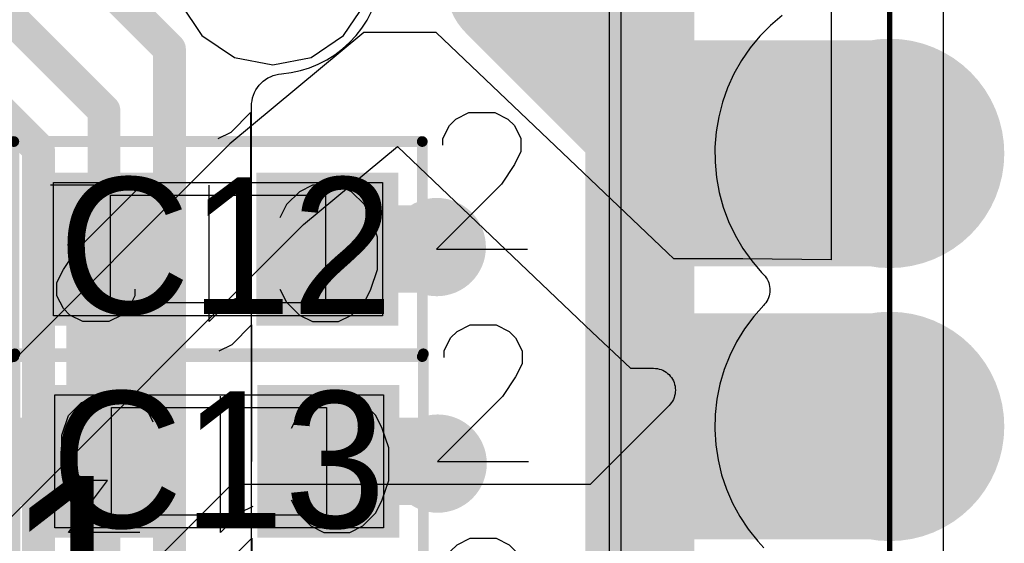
# Model space of a CAD drawing. Header units: millimetres. Extents: x 0 to 559, y 0 to 433.
# Tile 28 of 65: x 95.21 to 99.79, y 99.21 to 101.64. Entities that reach past the tile are written whole.
import ezdxf

# ---------------------------------------------------------------- set-up
doc = ezdxf.new("R2010")
doc.units = ezdxf.units.MM
for name, color, linetype in [('BottomLayer', 5, 'Continuous'), ('BottomPaste', 16, 'Continuous'), ('BottomSolder', 6, 'Continuous'), ('KeepOutLayer', 6, 'Continuous'), ('Mechanical10', 56, 'Continuous'), ('Mechanical11', 56, 'Continuous'), ('Mechanical12', 56, 'Continuous'), ('Mechanical9', 56, 'Continuous'), ('MidLayer1', 16, 'Continuous'), ('MidLayer2', 76, 'Continuous'), ('MultiLayer', 9, 'Continuous'), ('TopLayer', 1, 'Continuous'), ('TopOverlay', 2, 'Continuous'), ('TopPaste', 8, 'Continuous'), ('TopSolder', 216, 'Continuous'), ('ViaHoleLayer', 16, 'Continuous')]:
    doc.layers.add(name, color=color, linetype=linetype)

# ---------------------------------------------------------------- blocks, each defined once
blk = doc.blocks.new('7X1MM_BOT_PAD_12_TO_18_SMD_102')
at = {"layer": 'BottomLayer'}
for points in [[(2.04, 0.5), (2.04, -0.5), (3.04, 0.5), (3.04, -0.5)], [(3.31, 0.5), (3.31, -0.5), (4.31, 0.5), (4.31, -0.5)]]:
    blk.add_solid(points, dxfattribs=at)
at = {"layer": 'BottomPaste'}
for points in [[(2.04, 0.5), (2.04, -0.5), (3.04, 0.5), (3.04, -0.5)], [(3.31, 0.5), (3.31, -0.5), (4.31, 0.5), (4.31, -0.5)]]:
    blk.add_solid(points, dxfattribs=at)
at = {"layer": 'BottomSolder'}
for points in [[(2.0146, 0.5254), (2.0146, -0.5254), (3.0654, 0.5254), (3.0654, -0.5254)], [(3.2846, 0.5254), (3.2846, -0.5254), (4.3354, 0.5254), (4.3354, -0.5254)]]:
    blk.add_solid(points, dxfattribs=at)
at = {"layer": 'Mechanical12'}
for p, q in [((4.5601, 0.7501), (-4.5601, 0.7501)), ((-4.5601, -0.7501), (4.5601, -0.7501))]:
    blk.add_line(p, q, dxfattribs=at)
blk = doc.blocks.new('C_0402_111')
at = {"layer": 'Mechanical10', "const_width": 0.05}
for points in [[(-0.95, 0.5001), (-0.95, -0.5001)], [(0.95, 0.5001), (-0.95, 0.5001)], [(0.95, 0.5001), (0.95, -0.5001)], [(0.95, -0.5001), (-0.95, -0.5001)]]:
    blk.add_lwpolyline(points, dxfattribs=at)
at = {"layer": 'Mechanical10', "const_width": 0.025}
for points in [[(-0.9625, 0.5001, 1), (-0.9375, 0.5001, 1)], [(-0.9625, 0.5001, 1), (-0.9375, 0.5001, 1)], [(0.9375, 0.5001, 1), (0.9625, 0.5001, 1)], [(0.9375, 0.5001, 1), (0.9625, 0.5001, 1)], [(-0.9625, -0.5001, 1), (-0.9375, -0.5001, 1)], [(-0.9625, -0.5001, 1), (-0.9375, -0.5001, 1)], [(0.9375, -0.5001, 1), (0.9625, -0.5001, 1)], [(0.9375, -0.5001, 1), (0.9625, -0.5001, 1)]]:
    blk.add_lwpolyline(points, format="xyb", close=True, dxfattribs=at)
at = {"layer": 'Mechanical11'}
for p, q in [((-0.765, -0.3099), (-0.765, 0.3099)), ((-0.765, 0.3099), (-0.1151, 0.3099)), ((-0.1151, 0.3099), (0.1151, 0.3099)), ((0.1151, 0.3099), (0.765, 0.3099)), ((0.765, 0.3099), (0.765, -0.3099)), ((-0.765, -0.3099), (-0.765, -0.3099)), ((-0.1151, -0.3099), (-0.765, -0.3099)), ((0.1151, -0.3099), (-0.1151, -0.3099)), ((0.765, -0.3099), (0.1151, -0.3099))]:
    blk.add_line(p, q, dxfattribs=at)
at = {"layer": 'Mechanical12'}
for p, q in [((-0.5001, -0.2499), (-0.5001, 0.2499)), ((-0.5001, 0.2499), (0.5001, 0.2499)), ((0.5001, 0.2499), (0.5001, -0.2499)), ((-0.5001, -0.2499), (-0.5001, -0.2499)), ((0.5001, -0.2499), (-0.5001, -0.2499))]:
    blk.add_line(p, q, dxfattribs=at)
at = {"layer": 'Mechanical9'}
for p, q in [((-1.016, 0), (-1.4392, 0)), ((-1.3183, -0.3023), (-1.016, 0)), ((-0.1512, -0.6349), (-0.1512, 0)), ((-1.3788, -0.393), (-1.3183, -0.3023)), ((-1.409, -0.4535), (-1.3788, -0.393)), ((-1.409, -0.5139), (-1.409, -0.4535)), ((-1.0462, -0.4837), (-1.0462, -0.5139)), ((-1.3788, -0.5744), (-1.409, -0.5139)), ((-1.0462, -0.5139), (-1.0765, -0.5744)), ((-0.0605, -0.5442), (-0.1512, -0.6349)), ((0, -0.5139), (-0.0605, -0.5442)), ((-1.3485, -0.6046), (-1.3788, -0.5744)), ((-1.0765, -0.5744), (-1.1067, -0.6046)), ((-1.2881, -0.6349), (-1.3485, -0.6046)), ((-1.1672, -0.6349), (-1.2881, -0.6349)), ((-1.1067, -0.6046), (-1.1672, -0.6349))]:
    blk.add_line(p, q, dxfattribs=at)
at = {"layer": 'TopLayer'}
for points in [[(-0.2032, 0.3302), (-0.8128, 0.3302), (-0.2032, -0.3302), (-0.8128, -0.3302)], [(0.8128, 0.3302), (0.2032, 0.3302), (0.8128, -0.3302), (0.2032, -0.3302)]]:
    blk.add_solid(points, dxfattribs=at)
at = {"layer": 'TopOverlay'}
for p, q in [((-0.5697, 0.3049), (-0.6302, 0.2747)), ((-0.4488, 0.3049), (-0.5697, 0.3049)), ((-0.3883, 0.2747), (-0.4488, 0.3049)), ((-0.0588, 0.2142), (0.0319, 0.3049)), ((0.0319, 0.3049), (0.0319, -0.3299)), ((0.4068, 0.2142), (0.4975, 0.3049)), ((0.4975, 0.3049), (0.4975, -0.3299)), ((-0.6302, 0.2747), (-0.6906, 0.2142)), ((-0.3278, 0.2142), (-0.3883, 0.2747)), ((-0.6906, 0.2142), (-0.7208, 0.1538)), ((-0.2976, 0.1538), (-0.3278, 0.2142)), ((-0.1192, 0.184), (-0.0588, 0.2142)), ((0.3463, 0.184), (0.4068, 0.2142)), ((-0.7208, 0.1538), (-0.7511, 0.0631)), ((-0.7511, 0.0631), (-0.7511, -0.0881)), ((-0.7511, -0.0881), (-0.7208, -0.1788)), ((-0.7208, -0.1788), (-0.6906, -0.2393)), ((-0.3278, -0.2393), (-0.2976, -0.1788)), ((-0.6906, -0.2393), (-0.6302, -0.2997)), ((-0.3883, -0.2997), (-0.3278, -0.2393)), ((-0.6302, -0.2997), (-0.5697, -0.3299)), ((-0.4488, -0.3299), (-0.3883, -0.2997)), ((-0.5697, -0.3299), (-0.4488, -0.3299))]:
    blk.add_line(p, q, dxfattribs=at)
at = {"layer": 'TopPaste'}
for points in [[(-0.2032, 0.3302), (-0.8128, 0.3302), (-0.2032, -0.3302), (-0.8128, -0.3302)], [(0.8128, 0.3302), (0.2032, 0.3302), (0.8128, -0.3302), (0.2032, -0.3302)]]:
    blk.add_solid(points, dxfattribs=at)
at = {"layer": 'TopSolder'}
for points in [[(-0.1778, 0.3556), (-0.8382, 0.3556), (-0.1778, -0.3556), (-0.8382, -0.3556)], [(0.8382, 0.3556), (0.1778, 0.3556), (0.8382, -0.3556), (0.1778, -0.3556)]]:
    blk.add_solid(points, dxfattribs=at)
blk = doc.blocks.new('C_0402_112')
at = {"layer": 'Mechanical10', "const_width": 0.05}
for points in [[(-0.95, 0.5001), (-0.95, -0.5001)], [(0.95, 0.5001), (-0.95, 0.5001)], [(0.95, 0.5001), (0.95, -0.5001)], [(0.95, -0.5001), (-0.95, -0.5001)]]:
    blk.add_lwpolyline(points, dxfattribs=at)
at = {"layer": 'Mechanical10', "const_width": 0.025}
for points in [[(-0.9625, 0.5001, 1), (-0.9375, 0.5001, 1)], [(-0.9625, 0.5001, 1), (-0.9375, 0.5001, 1)], [(0.9375, 0.5001, 1), (0.9625, 0.5001, 1)], [(0.9375, 0.5001, 1), (0.9625, 0.5001, 1)], [(-0.9625, -0.5001, 1), (-0.9375, -0.5001, 1)], [(-0.9625, -0.5001, 1), (-0.9375, -0.5001, 1)], [(0.9375, -0.5001, 1), (0.9625, -0.5001, 1)], [(0.9375, -0.5001, 1), (0.9625, -0.5001, 1)]]:
    blk.add_lwpolyline(points, format="xyb", close=True, dxfattribs=at)
at = {"layer": 'Mechanical11'}
for p, q in [((-0.765, -0.3099), (-0.765, 0.3099)), ((-0.765, 0.3099), (-0.1151, 0.3099)), ((-0.1151, 0.3099), (0.1151, 0.3099)), ((0.1151, 0.3099), (0.765, 0.3099)), ((0.765, 0.3099), (0.765, -0.3099)), ((-0.765, -0.3099), (-0.765, -0.3099)), ((-0.1151, -0.3099), (-0.765, -0.3099)), ((0.1151, -0.3099), (-0.1151, -0.3099)), ((0.765, -0.3099), (0.1151, -0.3099))]:
    blk.add_line(p, q, dxfattribs=at)
at = {"layer": 'Mechanical12'}
for p, q in [((-0.5001, -0.2499), (-0.5001, 0.2499)), ((-0.5001, 0.2499), (0.5001, 0.2499)), ((0.5001, 0.2499), (0.5001, -0.2499)), ((-0.5001, -0.2499), (-0.5001, -0.2499)), ((0.5001, -0.2499), (-0.5001, -0.2499))]:
    blk.add_line(p, q, dxfattribs=at)
at = {"layer": 'Mechanical9'}
for p, q in [((-1.016, 0), (-1.4392, 0)), ((-1.3183, -0.3023), (-1.016, 0)), ((-0.1512, -0.6349), (-0.1512, 0)), ((-1.3788, -0.393), (-1.3183, -0.3023)), ((-1.409, -0.4535), (-1.3788, -0.393)), ((-1.409, -0.5139), (-1.409, -0.4535)), ((-1.0462, -0.4837), (-1.0462, -0.5139)), ((-1.3788, -0.5744), (-1.409, -0.5139)), ((-1.0462, -0.5139), (-1.0765, -0.5744)), ((-0.0605, -0.5442), (-0.1512, -0.6349)), ((0, -0.5139), (-0.0605, -0.5442)), ((-1.3485, -0.6046), (-1.3788, -0.5744)), ((-1.0765, -0.5744), (-1.1067, -0.6046)), ((-1.2881, -0.6349), (-1.3485, -0.6046)), ((-1.1672, -0.6349), (-1.2881, -0.6349)), ((-1.1067, -0.6046), (-1.1672, -0.6349))]:
    blk.add_line(p, q, dxfattribs=at)
at = {"layer": 'TopLayer'}
for points in [[(-0.2032, 0.3302), (-0.8128, 0.3302), (-0.2032, -0.3302), (-0.8128, -0.3302)], [(0.8128, 0.3302), (0.2032, 0.3302), (0.8128, -0.3302), (0.2032, -0.3302)]]:
    blk.add_solid(points, dxfattribs=at)
at = {"layer": 'TopOverlay'}
for p, q in [((-0.5598, 0.3377), (-0.6202, 0.3075)), ((-0.4389, 0.3377), (-0.5598, 0.3377)), ((-0.3784, 0.3075), (-0.4389, 0.3377)), ((-0.0489, 0.247), (0.0418, 0.3377)), ((0.0418, 0.3377), (0.0418, -0.2972)), ((0.4469, 0.3075), (0.5074, 0.3377)), ((0.5074, 0.3377), (0.6283, 0.3377)), ((0.6283, 0.3377), (0.6888, 0.3075)), ((-0.6202, 0.3075), (-0.6807, 0.247)), ((-0.3179, 0.247), (-0.3784, 0.3075)), ((0.3865, 0.2168), (0.4167, 0.2772)), ((0.4167, 0.2772), (0.4469, 0.3075)), ((0.6888, 0.3075), (0.719, 0.2772)), ((0.719, 0.2772), (0.7492, 0.2168)), ((-0.6807, 0.247), (-0.7109, 0.1865)), ((-0.2877, 0.1865), (-0.3179, 0.247)), ((-0.1093, 0.2168), (-0.0489, 0.247)), ((-0.7109, 0.1865), (-0.7412, 0.0958)), ((0.3865, 0.1865), (0.3865, 0.2168)), ((0.7492, 0.2168), (0.7492, 0.1563)), ((0.7492, 0.1563), (0.719, 0.0958)), ((-0.7412, 0.0958), (-0.7412, -0.0553)), ((0.719, 0.0958), (0.6586, 0.0051)), ((0.6586, 0.0051), (0.3562, -0.2972)), ((-0.7412, -0.0553), (-0.7109, -0.146)), ((-0.7109, -0.146), (-0.6807, -0.2065)), ((-0.3179, -0.2065), (-0.2877, -0.146)), ((-0.6807, -0.2065), (-0.6202, -0.2669)), ((-0.3784, -0.2669), (-0.3179, -0.2065)), ((-0.6202, -0.2669), (-0.5598, -0.2972)), ((-0.4389, -0.2972), (-0.3784, -0.2669)), ((-0.5598, -0.2972), (-0.4389, -0.2972)), ((0.3562, -0.2972), (0.7795, -0.2972))]:
    blk.add_line(p, q, dxfattribs=at)
at = {"layer": 'TopPaste'}
for points in [[(-0.2032, 0.3302), (-0.8128, 0.3302), (-0.2032, -0.3302), (-0.8128, -0.3302)], [(0.8128, 0.3302), (0.2032, 0.3302), (0.8128, -0.3302), (0.2032, -0.3302)]]:
    blk.add_solid(points, dxfattribs=at)
at = {"layer": 'TopSolder'}
for points in [[(-0.1778, 0.3556), (-0.8382, 0.3556), (-0.1778, -0.3556), (-0.8382, -0.3556)], [(0.8382, 0.3556), (0.1778, 0.3556), (0.8382, -0.3556), (0.1778, -0.3556)]]:
    blk.add_solid(points, dxfattribs=at)
blk = doc.blocks.new('C_0402_116')
at = {"layer": 'Mechanical10', "const_width": 0.05}
for points in [[(-0.95, 0.5001), (-0.95, -0.5001)], [(0.95, 0.5001), (-0.95, 0.5001)], [(0.95, 0.5001), (0.95, -0.5001)], [(0.95, -0.5001), (-0.95, -0.5001)]]:
    blk.add_lwpolyline(points, dxfattribs=at)
at = {"layer": 'Mechanical10', "const_width": 0.025}
for points in [[(-0.9625, 0.5001, 1), (-0.9375, 0.5001, 1)], [(-0.9625, 0.5001, 1), (-0.9375, 0.5001, 1)], [(0.9375, 0.5001, 1), (0.9625, 0.5001, 1)], [(0.9375, 0.5001, 1), (0.9625, 0.5001, 1)], [(-0.9625, -0.5001, 1), (-0.9375, -0.5001, 1)], [(-0.9625, -0.5001, 1), (-0.9375, -0.5001, 1)], [(0.9375, -0.5001, 1), (0.9625, -0.5001, 1)], [(0.9375, -0.5001, 1), (0.9625, -0.5001, 1)]]:
    blk.add_lwpolyline(points, format="xyb", close=True, dxfattribs=at)
at = {"layer": 'Mechanical11'}
for p, q in [((-0.765, -0.3099), (-0.765, 0.3099)), ((-0.765, 0.3099), (-0.1151, 0.3099)), ((-0.1151, 0.3099), (0.1151, 0.3099)), ((0.1151, 0.3099), (0.765, 0.3099)), ((0.765, 0.3099), (0.765, -0.3099)), ((-0.765, -0.3099), (-0.765, -0.3099)), ((-0.1151, -0.3099), (-0.765, -0.3099)), ((0.1151, -0.3099), (-0.1151, -0.3099)), ((0.765, -0.3099), (0.1151, -0.3099))]:
    blk.add_line(p, q, dxfattribs=at)
at = {"layer": 'Mechanical12'}
for p, q in [((-0.5001, -0.2499), (-0.5001, 0.2499)), ((-0.5001, 0.2499), (0.5001, 0.2499)), ((0.5001, 0.2499), (0.5001, -0.2499)), ((-0.5001, -0.2499), (-0.5001, -0.2499)), ((0.5001, -0.2499), (-0.5001, -0.2499))]:
    blk.add_line(p, q, dxfattribs=at)
at = {"layer": 'Mechanical9'}
for p, q in [((-1.016, 0), (-1.4392, 0)), ((-1.3183, -0.3023), (-1.016, 0)), ((-0.1512, -0.6349), (-0.1512, 0)), ((-1.3788, -0.393), (-1.3183, -0.3023)), ((-1.409, -0.4535), (-1.3788, -0.393)), ((-1.409, -0.5139), (-1.409, -0.4535)), ((-1.0462, -0.4837), (-1.0462, -0.5139)), ((-1.3788, -0.5744), (-1.409, -0.5139)), ((-1.0462, -0.5139), (-1.0765, -0.5744)), ((-0.0605, -0.5442), (-0.1512, -0.6349)), ((0, -0.5139), (-0.0605, -0.5442)), ((-1.3485, -0.6046), (-1.3788, -0.5744)), ((-1.0765, -0.5744), (-1.1067, -0.6046)), ((-1.2881, -0.6349), (-1.3485, -0.6046)), ((-1.1672, -0.6349), (-1.2881, -0.6349)), ((-1.1067, -0.6046), (-1.1672, -0.6349))]:
    blk.add_line(p, q, dxfattribs=at)
at = {"layer": 'TopLayer'}
for points in [[(-0.2032, 0.3302), (-0.8128, 0.3302), (-0.2032, -0.3302), (-0.8128, -0.3302)], [(0.8128, 0.3302), (0.2032, 0.3302), (0.8128, -0.3302), (0.2032, -0.3302)]]:
    blk.add_solid(points, dxfattribs=at)
at = {"layer": 'TopOverlay'}
for p, q in [((-0.6078, 0.3308), (-0.6683, 0.3006)), ((-0.4869, 0.3308), (-0.6078, 0.3308)), ((-0.4264, 0.3006), (-0.4869, 0.3308)), ((-0.0969, 0.2401), (-0.0062, 0.3308)), ((-0.0062, 0.3308), (-0.0062, -0.304)), ((0.3687, 0.3308), (0.7012, 0.3308)), ((0.7012, 0.3308), (0.5198, 0.089)), ((-0.6683, 0.3006), (-0.7287, 0.2401)), ((-0.3659, 0.2401), (-0.4264, 0.3006)), ((-0.7287, 0.2401), (-0.7589, 0.1797)), ((-0.3357, 0.1797), (-0.3659, 0.2401)), ((-0.1573, 0.2099), (-0.0969, 0.2401)), ((-0.7589, 0.1797), (-0.7892, 0.089)), ((-0.7892, 0.089), (-0.7892, -0.0622)), ((0.5198, 0.089), (0.6105, 0.089)), ((0.6105, 0.089), (0.671, 0.0587)), ((0.671, 0.0587), (0.7012, 0.0285)), ((0.7012, 0.0285), (0.7315, -0.0622)), ((-0.7892, -0.0622), (-0.7589, -0.1529)), ((0.7315, -0.0622), (0.7315, -0.1226)), ((0.7315, -0.1226), (0.7012, -0.2133)), ((-0.7589, -0.1529), (-0.7287, -0.2133)), ((-0.3659, -0.2133), (-0.3357, -0.1529)), ((0.3385, -0.2436), (0.3082, -0.1831)), ((-0.7287, -0.2133), (-0.6683, -0.2738)), ((-0.4264, -0.2738), (-0.3659, -0.2133)), ((0.7012, -0.2133), (0.6408, -0.2738)), ((-0.6683, -0.2738), (-0.6078, -0.304)), ((-0.4869, -0.304), (-0.4264, -0.2738)), ((0.3687, -0.2738), (0.3385, -0.2436)), ((0.4594, -0.304), (0.3687, -0.2738)), ((0.6408, -0.2738), (0.5501, -0.304)), ((-0.6078, -0.304), (-0.4869, -0.304)), ((0.5501, -0.304), (0.4594, -0.304))]:
    blk.add_line(p, q, dxfattribs=at)
at = {"layer": 'TopPaste'}
for points in [[(-0.2032, 0.3302), (-0.8128, 0.3302), (-0.2032, -0.3302), (-0.8128, -0.3302)], [(0.8128, 0.3302), (0.2032, 0.3302), (0.8128, -0.3302), (0.2032, -0.3302)]]:
    blk.add_solid(points, dxfattribs=at)
at = {"layer": 'TopSolder'}
for points in [[(-0.1778, 0.3556), (-0.8382, 0.3556), (-0.1778, -0.3556), (-0.8382, -0.3556)], [(0.8382, 0.3556), (0.1778, 0.3556), (0.8382, -0.3556), (0.1778, -0.3556)]]:
    blk.add_solid(points, dxfattribs=at)

msp = doc.modelspace()

# ---------------------------------------------------------------- linework, layer by layer
at = {"layer": 'BottomLayer'}
for p, q in [((97.9551, 101.8261), (97.9551, 98.8619)), ((96.8054, 101.6037), (96.8295, 101.6409)), ((96.8295, 101.6409), (96.8502, 101.6802)), ((96.7782, 101.5687), (96.8054, 101.6037)), ((96.748, 101.5361), (96.7782, 101.5687)), ((96.6798, 101.4796), (96.7151, 101.5064)), ((96.7151, 101.5064), (96.748, 101.5361)), ((96.6027, 101.4357), (96.6422, 101.456)), ((96.6422, 101.456), (96.6798, 101.4796)), ((96.5193, 101.4059), (96.5616, 101.419)), ((96.5616, 101.419), (96.6027, 101.4357)), ((96.3463, 101.3561), (96.3569, 101.3642)), ((96.3569, 101.3642), (96.3681, 101.3713)), ((96.3681, 101.3713), (96.3799, 101.3774)), ((96.3799, 101.3774), (96.3922, 101.3825)), ((96.3922, 101.3825), (96.4049, 101.3865)), ((96.4049, 101.3865), (96.4178, 101.3894)), ((96.4178, 101.3894), (96.431, 101.3911)), ((96.431, 101.3911), (96.4319, 101.3912)), ((96.4319, 101.3911), (96.4759, 101.3966)), ((96.4319, 101.3912), (96.4319, 101.3911)), ((96.4759, 101.3966), (96.5193, 101.4059)), ((96.3123, 101.3155), (96.3195, 101.3267)), ((96.3195, 101.3267), (96.3276, 101.3373)), ((96.3276, 101.3373), (96.3365, 101.3471)), ((96.3365, 101.3471), (96.3463, 101.3561)), ((96.2942, 101.2658), (96.2971, 101.2788)), ((96.2971, 101.2788), (96.3011, 101.2914)), ((96.3011, 101.2914), (96.3062, 101.3037)), ((96.3062, 101.3037), (96.3123, 101.3155)), ((96.2919, 101.2393), (96.2925, 101.2526)), ((96.2919, 95.1723), (96.2919, 101.2393)), ((96.2925, 101.2526), (96.2942, 101.2658))]:
    msp.add_line(p, q, dxfattribs=at)
at = {"layer": 'BottomLayer', "const_width": 0.1524}
for points in [[(94.1189, 102.7062), (95.6056, 101.2195)], [(93.7844, 102.5576), (95.3008, 101.0412)], [(95.298, 102.1174), (95.9104, 101.505)], [(95.9104, 94.489), (95.9104, 101.505)], [(95.6056, 94.6155), (95.6056, 101.2195)], [(95.3008, 94.742), (95.3008, 101.0412)], [(98.7603, 101.0206), (99.2604, 101.0206)], [(98.7603, 99.7506), (99.2604, 99.7506)]]:
    msp.add_lwpolyline(points, dxfattribs=at)
at = {"layer": 'BottomLayer'}
for points, const_width in [([(95.8723, 101.505, 1), (95.9485, 101.505, 1)], 0.0762), ([(95.8723, 101.505, 1), (95.9485, 101.505, 1)], 0.0762), ([(99.0064, 101.0206, 1), (99.5144, 101.0206, 1)], 0.508), ([(95.5675, 101.2195, 1), (95.6437, 101.2195, 1)], 0.0762), ([(95.5675, 101.2195, 1), (95.6437, 101.2195, 1)], 0.0762), ([(95.2627, 101.0412, 1), (95.3389, 101.0412, 1)], 0.0762), ([(95.2627, 101.0412, 1), (95.3389, 101.0412, 1)], 0.0762), ([(98.7222, 101.0206, 1), (98.7984, 101.0206, 1)], 0.0762), ([(99.2223, 101.0206, 1), (99.2985, 101.0206, 1)], 0.0762), ([(97.0521, 100.5848, 1), (97.2553, 100.5848, 1)], 0.2032), ([(99.0064, 99.7506, 1), (99.5144, 99.7506, 1)], 0.508), ([(98.7222, 99.7506, 1), (98.7984, 99.7506, 1)], 0.0762), ([(99.2223, 99.7506, 1), (99.2985, 99.7506, 1)], 0.0762), ([(97.0564, 99.5777, 1), (97.2596, 99.5777, 1)], 0.2032)]:
    msp.add_lwpolyline(points, format="xyb", close=True, dxfattribs=dict(at, const_width=const_width))
at = {"layer": 'BottomSolder'}
for points, const_width in [([(98.9937, 101.0206, 1), (99.5271, 101.0206, 1)], 0.5334), ([(97.0394, 100.5848, 1), (97.268, 100.5848, 1)], 0.2286), ([(98.9937, 99.7506, 1), (99.5271, 99.7506, 1)], 0.5334), ([(97.0437, 99.5777, 1), (97.2723, 99.5777, 1)], 0.2286)]:
    msp.add_lwpolyline(points, format="xyb", close=True, dxfattribs=dict(at, const_width=const_width))
at = {"layer": 'KeepOutLayer', "const_width": 0.0254}
msp.add_lwpolyline([(99.2604, 89.7108), (99.2604, 104.7186)], dxfattribs=at)
at = {"layer": 'MidLayer1'}
for p, q in [((95.96, 101.7196), (96.0611, 101.5683)), ((96.7203, 101.5683), (96.8214, 101.7196)), ((98.7604, 101.6621), (98.7064, 101.6161)), ((98.7064, 101.6161), (98.6566, 101.5655)), ((96.0611, 101.5683), (96.2123, 101.4673)), ((96.5691, 101.4673), (96.7203, 101.5683)), ((98.6566, 101.5655), (98.6114, 101.5108)), ((98.6114, 101.5108), (98.5712, 101.4524)), ((96.2123, 101.4673), (96.3907, 101.4318)), ((96.3907, 101.4318), (96.5691, 101.4673)), ((98.5712, 101.4524), (98.5362, 101.3907)), ((98.5362, 101.3907), (98.5067, 101.3262)), ((98.5067, 101.3262), (98.4829, 101.2593)), ((98.4829, 101.2593), (98.4651, 101.1906)), ((98.4651, 101.1906), (98.4533, 101.1207)), ((98.4533, 101.1207), (98.4476, 101.05)), ((98.4476, 101.05), (98.4482, 100.979)), ((98.4482, 100.979), (98.4549, 100.9084)), ((98.4549, 100.9084), (98.4677, 100.8386)), ((98.4677, 100.8386), (98.4866, 100.7702)), ((98.4866, 100.7702), (98.5114, 100.7037)), ((98.5114, 100.7037), (98.5419, 100.6396)), ((98.5419, 100.6396), (98.5778, 100.5785)), ((98.5778, 100.5785), (98.6189, 100.5206)), ((98.6189, 100.5206), (98.6649, 100.4666)), ((98.6649, 100.4666), (98.6749, 100.4562)), ((98.6749, 100.4562), (98.6749, 100.4562)), ((98.6749, 100.4562), (98.6808, 100.4495)), ((98.6808, 100.4495), (98.686, 100.4424)), ((98.686, 100.4424), (98.6907, 100.4349)), ((98.6907, 100.4349), (98.6946, 100.4269)), ((98.6946, 100.4269), (98.6979, 100.4187)), ((98.6979, 100.4187), (98.7004, 100.4102)), ((98.7004, 100.4102), (98.7021, 100.4015)), ((98.7021, 100.4015), (98.7031, 100.3927)), ((98.6994, 100.3576), (98.6966, 100.3492)), ((98.7015, 100.3662), (98.6994, 100.3576)), ((98.7028, 100.375), (98.7015, 100.3662)), ((98.7034, 100.3838), (98.7028, 100.375)), ((98.7031, 100.3927), (98.7034, 100.3838)), ((98.6749, 100.3151), (98.6279, 100.2619)), ((98.6784, 100.319), (98.6749, 100.315)), ((98.6749, 100.315), (98.6749, 100.3151)), ((98.684, 100.3259), (98.6784, 100.319)), ((98.6889, 100.3333), (98.684, 100.3259)), ((98.6931, 100.3411), (98.6889, 100.3333)), ((98.6966, 100.3492), (98.6931, 100.3411)), ((98.6279, 100.2619), (98.5857, 100.2048)), ((98.5857, 100.2048), (98.5487, 100.1443)), ((98.5487, 100.1443), (98.5171, 100.0808)), ((98.5171, 100.0808), (98.4912, 100.0147)), ((98.4912, 100.0147), (98.4711, 99.9467)), ((98.4711, 99.9467), (98.457, 99.8771)), ((98.457, 99.8771), (98.449, 99.8066)), ((98.449, 99.8066), (98.4472, 99.7357)), ((98.4472, 99.7357), (98.4516, 99.6649)), ((98.4516, 99.6649), (98.4622, 99.5947)), ((98.4622, 99.5947), (98.4788, 99.5258)), ((98.4788, 99.5258), (98.5014, 99.4585)), ((98.5014, 99.4585), (98.5297, 99.3935)), ((98.5297, 99.3935), (98.5636, 99.3311)), ((98.5636, 99.3311), (98.6028, 99.272)), ((98.6028, 99.272), (98.6471, 99.2165)), ((98.6471, 99.2165), (98.6749, 99.1862))]:
    msp.add_line(p, q, dxfattribs=at)
for points, const_width in [([(99.0064, 101.0206, 1), (99.5144, 101.0206, 1)], 0.508), ([(97.0521, 100.5848, 1), (97.2553, 100.5848, 1)], 0.2032), ([(99.0064, 99.7506, 1), (99.5144, 99.7506, 1)], 0.508), ([(97.0564, 99.5777, 1), (97.2596, 99.5777, 1)], 0.2032)]:
    msp.add_lwpolyline(points, format="xyb", close=True, dxfattribs=dict(at, const_width=const_width))
at = {"layer": 'MidLayer2'}
for p, q in [((98.9885, 101.8886), (98.9885, 100.5255)), ((96.8141, 101.5832), (96.1913, 101.0653)), ((97.1509, 101.583), (96.8141, 101.5832)), ((98.2264, 100.5583), (97.1509, 101.583)), ((96.1913, 101.0653), (93.7938, 98.6678)), ((96.5342, 100.6894), (96.9708, 101.0524)), ((96.9708, 101.0524), (97.8769, 100.1893)), ((93.7831, 97.9381), (96.5342, 100.6894)), ((98.2569, 100.5296), (98.2264, 100.5583)), ((98.5782, 100.5299), (98.2569, 100.5296)), ((98.9885, 100.5255), (98.5782, 100.5299)), ((97.8769, 100.1893), (98.0554, 100.0211)), ((98.0554, 100.0211), (98.1621, 100.0211)), ((98.1621, 100.0211), (98.171, 100.0207)), ((98.171, 100.0207), (98.1798, 100.0196)), ((98.1798, 100.0196), (98.1884, 100.0177)), ((98.1884, 100.0177), (98.1969, 100.015)), ((98.1969, 100.015), (98.205, 100.0116)), ((98.205, 100.0116), (98.2129, 100.0075)), ((98.2129, 100.0075), (98.2204, 100.0028)), ((98.2204, 100.0028), (98.2274, 99.9974)), ((98.2274, 99.9974), (98.234, 99.9914)), ((98.234, 99.9914), (98.2399, 99.9848)), ((98.2399, 99.9848), (98.2453, 99.9778)), ((98.2453, 99.9778), (98.2501, 99.9703)), ((98.2501, 99.9703), (98.2542, 99.9625)), ((98.2542, 99.9625), (98.2576, 99.9543)), ((98.2576, 99.9543), (98.2602, 99.9458)), ((98.2602, 99.9458), (98.2622, 99.9372)), ((98.2622, 99.9019), (98.2602, 99.8932)), ((98.2622, 99.9372), (98.2633, 99.9284)), ((98.2633, 99.9107), (98.2622, 99.9019)), ((98.2633, 99.9284), (98.2637, 99.9195)), ((98.2637, 99.9195), (98.2633, 99.9107)), ((98.2399, 99.8542), (98.234, 99.8477)), ((98.2453, 99.8613), (98.2399, 99.8542)), ((98.2501, 99.8687), (98.2453, 99.8613)), ((98.2542, 99.8766), (98.2501, 99.8687)), ((98.2576, 99.8848), (98.2542, 99.8766)), ((98.2602, 99.8932), (98.2576, 99.8848)), ((98.234, 99.8477), (97.867, 99.4806)), ((96.1982, 99.4806), (95.3003, 98.583)), ((97.867, 99.4806), (96.1982, 99.4806))]:
    msp.add_line(p, q, dxfattribs=at)
for points, const_width in [([(97.5032, 101.7979), (98.2805, 101.0206)], 0.6096), ([(98.2805, 101.0206), (99.2604, 101.0206)], 0.6096), ([(98.0249, 99.0994), (98.6762, 99.7506)], 0.1524), ([(98.6762, 99.7506), (99.2604, 99.7506)], 0.1524)]:
    msp.add_lwpolyline(points, dxfattribs=dict(at, const_width=const_width))
for points, const_width in [([(97.3508, 101.7979, 1), (97.6556, 101.7979, 1)], 0.3048), ([(99.0064, 101.0206, 1), (99.5144, 101.0206, 1)], 0.508), ([(98.1281, 101.0206, 1), (98.4329, 101.0206, 1)], 0.3048), ([(98.1281, 101.0206, 1), (98.4329, 101.0206, 1)], 0.3048), ([(99.108, 101.0206, 1), (99.4128, 101.0206, 1)], 0.3048), ([(97.0521, 100.5848, 1), (97.2553, 100.5848, 1)], 0.2032), ([(99.0064, 99.7506, 1), (99.5144, 99.7506, 1)], 0.508), ([(98.6381, 99.7506, 1), (98.7143, 99.7506, 1)], 0.0762), ([(98.6381, 99.7506, 1), (98.7143, 99.7506, 1)], 0.0762), ([(99.2223, 99.7506, 1), (99.2985, 99.7506, 1)], 0.0762), ([(97.0564, 99.5777, 1), (97.2596, 99.5777, 1)], 0.2032)]:
    msp.add_lwpolyline(points, format="xyb", close=True, dxfattribs=dict(at, const_width=const_width))
at = {"layer": 'MultiLayer'}
for points, const_width in [([(99.0064, 101.0206, 1), (99.5144, 101.0206, 1)], 0.508), ([(97.0521, 100.5848, 1), (97.2553, 100.5848, 1)], 0.2032), ([(99.0064, 99.7506, 1), (99.5144, 99.7506, 1)], 0.508), ([(97.0564, 99.5777, 1), (97.2596, 99.5777, 1)], 0.2032)]:
    msp.add_lwpolyline(points, format="xyb", close=True, dxfattribs=dict(at, const_width=const_width))
at = {"layer": 'TopLayer'}
for points, const_width in [([(98.0986, 91.3547), (98.0986, 102.5456)], 0.508), ([(95.6282, 100.5756), (95.6333, 100.5705)], 0.4064), ([(95.6333, 99.5881), (95.6333, 100.5705)], 0.4064), ([(96.5454, 100.5982), (96.568, 100.5756)], 0.4064), ([(96.568, 100.5756), (96.6442, 100.5756)], 0.4064), ([(96.6442, 100.5756), (97.1446, 100.5756)], 0.4064), ([(97.1446, 100.5756), (97.1537, 100.5848)], 0.4064), ([(96.5731, 99.6287), (96.6137, 99.5881)], 0.4064), ([(94.5949, 99.5881), (95.6333, 99.5881)], 0.4064), ([(96.6137, 99.5881), (96.6493, 99.5881)], 0.4064), ([(96.6493, 99.5881), (97.1476, 99.5881)], 0.4064), ([(97.1476, 99.5881), (97.158, 99.5777)], 0.4064)]:
    msp.add_lwpolyline(points, dxfattribs=dict(at, const_width=const_width))
for points, const_width in [([(99.0064, 101.0206, 1), (99.5144, 101.0206, 1)], 0.508), ([(95.5266, 100.5756, 1), (95.7298, 100.5756, 1)], 0.2032), ([(95.5317, 100.5705, 1), (95.7349, 100.5705, 1)], 0.2032), ([(95.5317, 100.5705, 1), (95.7349, 100.5705, 1)], 0.2032), ([(96.4438, 100.5982, 1), (96.647, 100.5982, 1)], 0.2032), ([(96.4664, 100.5756, 1), (96.6696, 100.5756, 1)], 0.2032), ([(96.4664, 100.5756, 1), (96.6696, 100.5756, 1)], 0.2032), ([(96.5426, 100.5756, 1), (96.7458, 100.5756, 1)], 0.2032), ([(96.5426, 100.5756, 1), (96.7458, 100.5756, 1)], 0.2032), ([(97.043, 100.5756, 1), (97.2462, 100.5756, 1)], 0.2032), ([(97.043, 100.5756, 1), (97.2462, 100.5756, 1)], 0.2032), ([(97.0521, 100.5848, 1), (97.2553, 100.5848, 1)], 0.2032), ([(97.0521, 100.5848, 1), (97.2553, 100.5848, 1)], 0.2032), ([(99.0064, 99.7506, 1), (99.5144, 99.7506, 1)], 0.508), ([(96.4715, 99.6287, 1), (96.6747, 99.6287, 1)], 0.2032), ([(95.5317, 99.5881, 1), (95.7349, 99.5881, 1)], 0.2032), ([(95.5317, 99.5881, 1), (95.7349, 99.5881, 1)], 0.2032), ([(96.5121, 99.5881, 1), (96.7153, 99.5881, 1)], 0.2032), ([(96.5121, 99.5881, 1), (96.7153, 99.5881, 1)], 0.2032), ([(96.5477, 99.5881, 1), (96.7509, 99.5881, 1)], 0.2032), ([(96.5477, 99.5881, 1), (96.7509, 99.5881, 1)], 0.2032), ([(97.046, 99.5881, 1), (97.2492, 99.5881, 1)], 0.2032), ([(97.046, 99.5881, 1), (97.2492, 99.5881, 1)], 0.2032), ([(97.0564, 99.5777, 1), (97.2596, 99.5777, 1)], 0.2032), ([(97.0564, 99.5777, 1), (97.2596, 99.5777, 1)], 0.2032)]:
    msp.add_lwpolyline(points, format="xyb", close=True, dxfattribs=dict(at, const_width=const_width))
at = {"layer": 'TopSolder'}
for points, const_width in [([(98.9937, 101.0206, 1), (99.5271, 101.0206, 1)], 0.5334), ([(97.0394, 100.5848, 1), (97.268, 100.5848, 1)], 0.2286), ([(98.9937, 99.7506, 1), (99.5271, 99.7506, 1)], 0.5334), ([(97.0437, 99.5777, 1), (97.2723, 99.5777, 1)], 0.2286)]:
    msp.add_lwpolyline(points, format="xyb", close=True, dxfattribs=dict(at, const_width=const_width))
at = {"layer": 'ViaHoleLayer'}
for points, const_width in [([(99.1334, 101.0206, 1), (99.3874, 101.0206, 1)], 0.254), ([(97.1029, 100.5848, 1), (97.2045, 100.5848, 1)], 0.1016), ([(99.1334, 99.7506, 1), (99.3874, 99.7506, 1)], 0.254), ([(97.1072, 99.5777, 1), (97.2088, 99.5777, 1)], 0.1016)]:
    msp.add_lwpolyline(points, format="xyb", close=True, dxfattribs=dict(at, const_width=const_width))

# ---------------------------------------------------------------- block references
for name, p, rotation in [('7X1MM_BOT_PAD_12_TO_18_SMD_102', (98.7603, 97.2106), 90), ('C_0402_112', (96.1362, 100.5756), 180), ('C_0402_116', (96.1413, 99.5881), 180), ('C_0402_111', (96.1415, 98.5954), 180)]:
    msp.add_blockref(name, p, dxfattribs=dict(rotation=rotation))

# ---------------------------------------------------------------- texts
at = {"layer": 'Mechanical10'}
for s, p in [('C12', (95.3927, 100.2736)), ('C13', (95.359, 99.2789))]:
    msp.add_text(s, height=0.635, dxfattribs=at).set_placement(p)
at = {"layer": 'TopOverlay'}
msp.add_text('TP1', height=0.91948, dxfattribs=at).set_placement((93.569, 98.6008))

doc.saveas('drawing.dxf')
